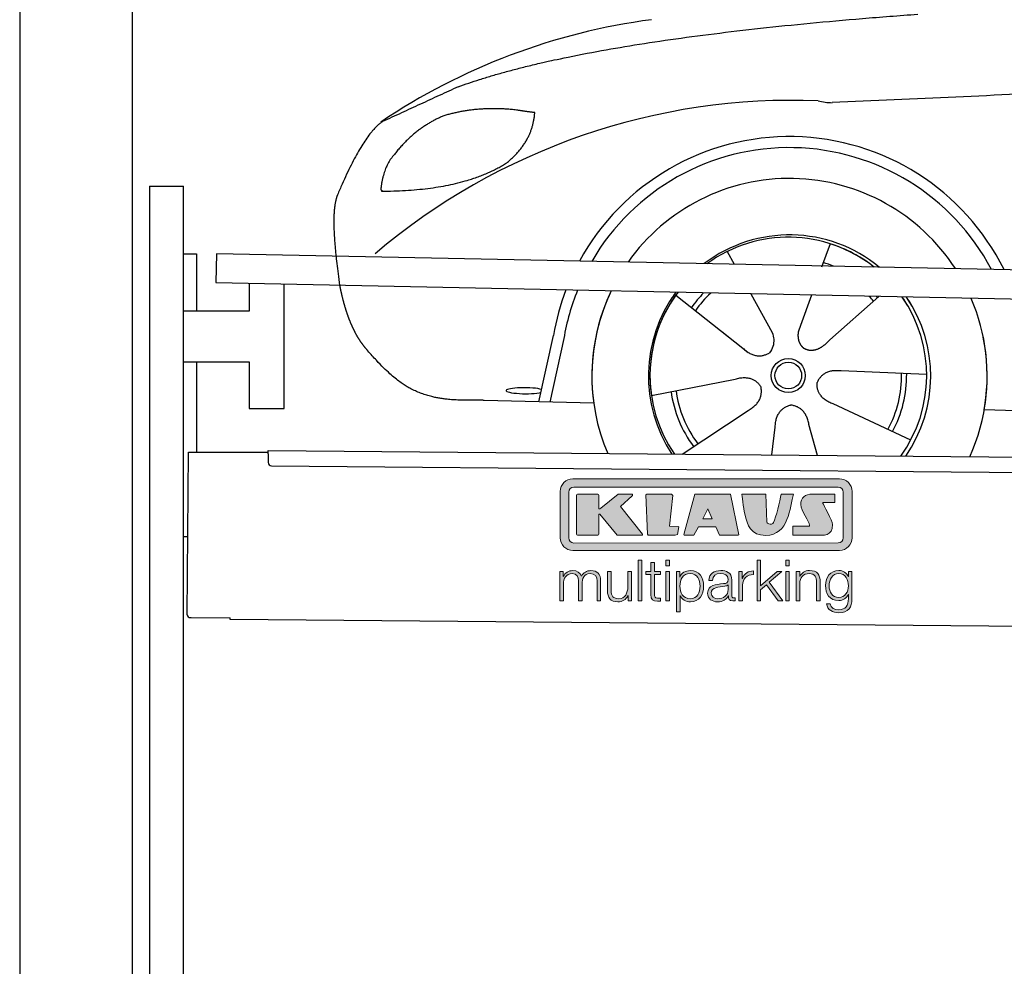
# Model space of a CAD drawing. Header units: millimetres. Extents: x -411 to 6777, y 0 to 6877.
# Tile 2 of 6: x 0 to 1744, y 3780 to 5457. Entities that reach past the tile are written whole.
import ezdxf

# ---------------------------------------------------------------- set-up
doc = ezdxf.new("R2010")
doc.units = ezdxf.units.MM
for name, color, linetype, lineweight in [('car', 10, 'Continuous', 25), ('Gebäude', 7, 'Continuous', 25), ('Logo', 7, 'Continuous', 25), ('Plattform', 7, 'Continuous', 25), ('Ständer hinten', 7, 'Continuous', 25)]:
    doc.layers.add(name, color=color, linetype=linetype, lineweight=lineweight)

# ---------------------------------------------------------------- blocks, each defined once
blk = doc.blocks.new('Car')
at = {"layer": 'car'}
for p, q in [((1206.5, 5057.6), (1219.3, 5035.1)), ((1206.7, 5057.6), (1219.4, 5035.1)), ((1388.7, 5072.9), (1374, 5031.1)), ((1116.2, 4979.5), (1235.8, 4886.6)), ((1248.9, 4982.9), (1287.4, 4914.6)), ((1356.6, 4981.6), (1337.6, 4927.7)), ((1475.7, 4980.2), (1389.6, 4902.7)), ((1337.6, 4927.7), (1333.9, 4917.3)), ((875.7, 4788.2), (900.2, 4906.1)), ((918.7, 4900.8), (895.2, 4787.9)), ((1198.4, 4915.7), (1244.9, 4879.5)), ((1561.7, 4842.7), (1410.4, 4847.7)), ((1074.6, 4801.5), (1223, 4831.8)), ((972.7, 4786.5), (778.4, 4789.9)), ((1534.5, 4726.5), (1396.7, 4789.2)), ((1664.3, 4781.7), (3713.3, 4747)), ((1130, 4697.7), (1246.2, 4776.5)), ((1288.7, 4697.8), (1294.4, 4747.4)), ((1370, 4697.8), (1354.2, 4752.5))]:
    blk.add_line(p, q, dxfattribs=at)
for radius in [30.1, 23.6]:
    blk.add_circle((1316.8, 4838.7), radius, dxfattribs=at)
for centre, radius, start, end in [((1225.8, 4355.6), 1122.3, 98.0395, 124.4377), ((1330.4, 4185.2), 1141.2, 88.2487, 130.916), ((1391.7, 5440.2), 117.4, 256.9855, 269.1884), ((1318.9, 4837.9), 424.2, 26.9197, 151.8432), ((1318.6, 4837.7), 404.8, 28.396, 150.3669), ((1318.9, 4837.9), 350, 33.4585, 145.3045), ((1318.9, 4837.9), 250, 51.0494, 127.7135), ((1316.8, 4838.7), 245, 52.2371, 126.5259), ((1316.8, 4838.7), 245, 52.2371, 72.9266), ((1316.8, 4838.7), 209.6, 68.0621, 73.3995), ((1318.9, 4837.9), 424.2, 159.4632, 170.7471), ((1318.9, 4837.9), 424.2, 159.4632, 170.7471), ((1318.6, 4837.7), 404.8, 158.434, 171.0238), ((1318.9, 4837.9), 350, 155.0104, 203.6179), ((1318.9, 4837.9), 350, 155.0104, 188.4487), ((1318.9, 4837.9), 350, 155.0104, 157.8717), ((1318.9, 4837.9), 250, 144.1237, 214.1037), ((1316.8, 4838.7), 245, 143.5289, 188.7348), ((1316.8, 4838.7), 245, 144.9266, 215.1376), ((1318.9, 4837.9), 250, 144.1237, 148.496), ((1316.8, 4838.7), 245, 143.5289, 148.0172), ((1316.8, 4838.7), 209.6, 136.2024, 145.3995), ((1316.8, 4838.7), 200.6, 133.7482, 145.5463), ((1316.8, 4838.7), 200.6, 41.6402, 44.9032), ((1316.8, 4838.7), 200.6, 41.6402, 44.9032), ((1316.8, 4838.7), 209.6, 41.655, 42.449), ((1316.8, 4838.7), 245, 30.7457, 35.1225), ((1316.8, 4838.7), 245, 324.9119, 35.1225), ((1318.9, 4837.9), 250, 30.267, 34.5277), ((1318.9, 4837.9), 250, 325.9458, 34.5277), ((1318.9, 4837.9), 350, 350.7505, 23.641), ((1318.9, 4837.9), 350, 350.7505, 23.641), ((1318.9, 4837.9), 350, 336.4317, 11.924), ((1316.8, 4838.7), 200.6, 332.1152, 1.5463), ((1316.8, 4838.7), 209.6, 332.262, 1.3995), ((1316.8, 4838.7), 209.6, 188.262, 217.3995), ((1316.8, 4838.7), 200.6, 188.1152, 217.5463)]:
    blk.add_arc(centre, radius, start, end, dxfattribs=at)
blk.add_ellipse((851, 4807.6), major_axis=(33.6, 0), ratio=0.157274, start_param=0.513473, end_param=5.704241, dxfattribs=at)
for points, degree in [([(727.7, 5345), (963.5, 5433.8), (1540.1, 5481)], 2), ([(4698.7, 5437), (3822.1, 5457.3), (1390, 5322.9)], 2), ([(727.7, 5345), (594, 5281.9)], 1), ([(831, 5304.7), (763.3, 5311.8), (704.1, 5293.8)], 2), ([(814.7, 5211.1), (860.4, 5248.5), (863.6, 5300.4)], 2), ([(863.6, 5300.4), (845.9, 5302.3), (831, 5304.7)], 2), ([(704.1, 5293.8), (652, 5272.6), (614.4, 5222.3)], 2), ([(594, 5281.9), (559.6, 5258.8), (515.5, 5151.3)], 2), ([(614.4, 5222.3), (596.3, 5202.3), (592, 5161)], 2), ([(593.3, 5158.7), (738, 5160.6), (814.7, 5211.1)], 2), ([(592, 5161), (595.3, 5160.8), (593.3, 5158.7)], 2), ([(515.5, 5151.3), (509.2, 5135.4), (507.4, 5106.9), (508.7, 5074.5), (520.7, 4991.4)], 4), ([(1235.8, 4886.6), (1259.3, 4864.9), (1282.5, 4878.4)], 2), ([(1410.4, 4847.7), (1378.6, 4851.4), (1367.8, 4826.8)], 2), ([(1223, 4831.8), (1253.6, 4840.8), (1268.4, 4818.4)], 2), ([(1246.2, 4776.5), (1274.1, 4792.1), (1268.4, 4818.4)], 2), ([(1396.7, 4789.2), (1366.6, 4800), (1367.8, 4826.8)], 2), ([(1294.4, 4747.4), (1295.3, 4779.4), (1321.2, 4786.5)], 2), ([(1354.2, 4752.5), (1347.9, 4783.8), (1321.2, 4786.5)], 2)]:
    blk.add_open_spline(points, degree=degree, dxfattribs=at)
for points, degree, knots in [([(520.7, 4991.4), (521.6, 4987.2), (522.5, 4983), (523.5, 4978.9), (524.5, 4974.8), (528.1, 4960), (532.2, 4946.4), (536.7, 4934), (541.7, 4922.7)], 4, [0.4914944, 0.4914944, 0.4914944, 0.4914944, 0.4914944, 0.5422469, 0.5422469, 0.5422469, 0.5422469, 0.728655, 0.728655, 0.728655, 0.728655, 0.728655]), ([(541.4, 4923.4), (542.8, 4920.2), (544.2, 4917.1), (545.6, 4914.1), (547.1, 4911.3), (552.8, 4900.2), (558.9, 4890.9), (565.2, 4883), (571.8, 4875.6)], 4, [0.7288005, 0.7288005, 0.7288005, 0.7288005, 0.7288005, 0.7843928, 0.7843928, 0.7843928, 0.7843928, 1, 1, 1, 1, 1]), ([(1333.9, 4917.3), (1333.3, 4914.2), (1333.1, 4911.1), (1333.2, 4908.2), (1333.6, 4905.4), (1334.4, 4899.7), (1336.4, 4894.3), (1340, 4889.8), (1345, 4886.8)], 4, [0.3191838, 0.3191838, 0.3191838, 0.3191838, 0.3191838, 0.5438253, 0.5438253, 0.5438253, 0.5438253, 1, 1, 1, 1, 1]), ([(1287.4, 4914.6), (1289.1, 4910.5), (1290.1, 4906.6), (1290.4, 4902.7), (1291.1, 4894.1), (1288.5, 4886), (1282.5, 4878.4)], 3, [0.2167758, 0.2167758, 0.2167758, 0.2167758, 0.4600873, 0.4600873, 0.4600873, 1, 1, 1, 1]), ([(1389.6, 4902.7), (1389.6, 4902.7), (1389.6, 4902.7), (1389.6, 4902.7), (1389.6, 4902.7), (1380.6, 4892.8), (1370, 4882.8), (1355.8, 4880.3), (1345, 4886.8)], 4, [-0.000003, -0.000003, -0.000003, -0.000003, -0.000003, 0, 0, 0, 0, 1, 1, 1, 1, 1]), ([(778.4, 4789.9), (753.8, 4790.4), (698.1, 4786.3), (662, 4799.9), (618.1, 4824.6), (571.8, 4875.6)], 4, [0, 0, 0, 0, 0, 0.597866, 1, 1, 1, 1, 1])]:
    blk.add_open_spline(points, degree=degree, knots=knots, dxfattribs=at)
blk = doc.blocks.new('KLAUS')
at = {"layer": 'Logo'}
h = blk.add_hatch(color=8, dxfattribs=at)
h.dxf.hatch_style = 2
edge = h.paths.add_edge_path()
edge.add_spline(control_points=[(3.6, 29.09), (2.88, 29.09), (2.3, 28.51), (2.3, 27.8), (2.3, 27.8), (2.3, 16.11), (2.3, 16.11), (2.3, 15.39), (2.88, 14.81), (3.6, 14.81), (3.6, 14.81), (71.16, 14.81), (71.16, 14.81), (71.88, 14.81), (72.46, 15.39), (72.46, 16.11), (72.46, 16.11), (72.46, 27.8), (72.46, 27.8), (72.46, 28.51), (71.88, 29.09), (71.16, 29.09), (71.16, 29.09), (3.6, 29.09), (3.6, 29.09), (3.6, 29.09), (3.6, 29.09), (3.6, 29.09)], knot_values=[0, 0, 0, 0, 1, 1, 1, 2, 2, 2, 3, 3, 3, 4, 4, 4, 5, 5, 5, 6, 6, 6, 7, 7, 7, 8, 8, 8, 9, 9, 9, 9], degree=3, periodic=0)
edge = h.paths.add_edge_path()
edge.add_spline(control_points=[(3.35, 31.23), (3.35, 31.23), (71.47, 31.23), (71.47, 31.23), (73.26, 31.23), (74.71, 29.77), (74.71, 27.99), (74.71, 27.99), (74.71, 16.17), (74.71, 16.17), (74.71, 14.38), (73.26, 12.93), (71.47, 12.93), (71.47, 12.93), (3.35, 12.93), (3.35, 12.93), (1.56, 12.93), (0.11, 14.38), (0.11, 16.17), (0.11, 16.17), (0.11, 27.99), (0.11, 27.99), (0.11, 29.77), (1.56, 31.23), (3.35, 31.23), (3.35, 31.23), (3.35, 31.23), (3.35, 31.23)], knot_values=[0, 0, 0, 0, 1, 1, 1, 2, 2, 2, 3, 3, 3, 4, 4, 4, 5, 5, 5, 6, 6, 6, 7, 7, 7, 8, 8, 8, 9, 9, 9, 9], degree=3, periodic=0)
h = blk.add_hatch(color=8, dxfattribs=at)
h.dxf.hatch_style = 2
edge = h.paths.add_edge_path()
edge.add_spline(control_points=[(4.5, 27.33), (4.5, 27.33), (9.7, 27.33), (9.7, 27.33), (9.84, 27.33), (9.96, 27.22), (9.96, 27.08), (9.96, 27.08), (9.96, 23.69), (9.96, 23.69), (9.96, 23.69), (9.94, 23.64), (10.04, 23.59), (10.14, 23.53), (10.2, 23.57), (10.2, 23.57), (10.2, 23.57), (10.51, 23.75), (10.51, 23.75), (10.51, 23.75), (14.94, 27.33), (14.94, 27.33), (14.94, 27.33), (18.41, 27.33), (18.41, 27.33), (18.41, 27.33), (18.49, 27.33), (18.56, 27.2), (18.65, 27.04), (18.53, 26.91), (18.53, 26.91), (18.53, 26.91), (15.49, 24.11), (15.49, 24.11), (15.49, 24.11), (21.14, 17.06), (21.14, 17.06), (21.14, 17.06), (21.13, 16.91), (21.13, 16.91), (21.08, 16.84), (20.99, 16.82), (20.99, 16.82), (20.99, 16.82), (14.7, 16.82), (14.7, 16.82), (14.7, 16.82), (10.26, 22.17), (10.26, 22.17), (10.26, 22.17), (10.19, 22.24), (10.08, 22.21), (9.97, 22.18), (9.96, 22.11), (9.96, 22.11), (9.96, 22.11), (9.96, 17.08), (9.96, 17.08), (9.96, 16.94), (9.84, 16.82), (9.7, 16.82), (9.7, 16.82), (4.5, 16.82), (4.5, 16.82), (4.36, 16.82), (4.25, 16.94), (4.25, 17.08), (4.25, 17.08), (4.25, 27.08), (4.25, 27.08), (4.25, 27.22), (4.36, 27.33), (4.5, 27.33), (4.5, 27.33), (4.5, 27.33), (4.5, 27.33)], knot_values=[0, 0, 0, 0, 1, 1, 1, 2, 2, 2, 3, 3, 3, 4, 4, 4, 5, 5, 5, 6, 6, 6, 7, 7, 7, 8, 8, 8, 9, 9, 9, 10, 10, 10, 11, 11, 11, 12, 12, 12, 13, 13, 13, 14, 14, 14, 15, 15, 15, 16, 16, 16, 17, 17, 17, 18, 18, 18, 19, 19, 19, 20, 20, 20, 21, 21, 21, 22, 22, 22, 23, 23, 23, 24, 24, 24, 25, 25, 25, 25], degree=3, periodic=0)
h = blk.add_hatch(color=8, dxfattribs=at)
h.dxf.hatch_style = 2
h.paths.add_polyline_path([(22.42, 17.06), (21.97, 27.15), (22.24, 27.33), (28.55, 27.33), (28.86, 26.97), (28.01, 19.08), (30.26, 19.07), (30.44, 18.95), (30.08, 16.95), (29.49, 16.82), (22.6, 16.82)])
h = blk.add_hatch(color=8, dxfattribs=at)
h.paths.add_polyline_path([(36.52, 21.01), (38.93, 21.01), (37.87, 23.57)])
h.paths.add_polyline_path([(34.52, 27.33), (43.65, 27.33), (45.76, 16.94), (45.57, 16.82), (40.83, 16.82), (39.89, 18.95), (35.42, 18.95), (34.27, 16.82), (31.78, 16.82), (31.66, 17)])
h = blk.add_hatch(color=8, dxfattribs=at)
h.dxf.hatch_style = 2
edge = h.paths.add_edge_path()
edge.add_spline(control_points=[(52.69, 27.32), (52.69, 27.32), (52.88, 20.14), (52.88, 20.14), (53.01, 19.89), (53.2, 19.77), (53.43, 19.71), (53.91, 19.59), (54.43, 19.57), (54.64, 20.03), (55.23, 21.34), (56.27, 25.45), (56.6, 27.33), (56.6, 27.33), (59.77, 27.33), (59.77, 27.33), (58.77, 23.9), (58.56, 16.82), (52.63, 16.76), (48.72, 16.72), (48.01, 19.35), (47.27, 22.24), (46.89, 23.68), (46.54, 27.33), (46.54, 27.33), (46.54, 27.33), (52.69, 27.32), (52.69, 27.32), (52.69, 27.32), (52.69, 27.32), (52.69, 27.32)], knot_values=[0, 0, 0, 0, 1, 1, 1, 2, 2, 2, 3, 3, 3, 4, 4, 4, 5, 5, 5, 6, 6, 6, 7, 7, 7, 8, 8, 8, 9, 9, 9, 10, 10, 10, 10], degree=3, periodic=0)
h = blk.add_hatch(color=8, dxfattribs=at)
h.dxf.hatch_style = 2
edge = h.paths.add_edge_path()
edge.add_spline(control_points=[(64.46, 27.33), (64.46, 27.33), (70.31, 27.33), (70.31, 27.33), (70.31, 26.52), (70.31, 26.02), (70.31, 25.12), (70.31, 25.12), (67.3, 25.12), (67.3, 25.12), (67.24, 25.04), (67.25, 25.11), (67.25, 24.91), (67.25, 24.88), (69.73, 20.38), (69.73, 19.57), (69.73, 16.4), (67.22, 16.81), (65.9, 16.82), (65.9, 16.82), (59.59, 16.82), (59.59, 16.82), (59.59, 17.76), (59.59, 18.23), (59.59, 19.14), (59.59, 19.14), (63.75, 19.14), (63.75, 19.14), (63.82, 19.22), (63.81, 19.11), (63.81, 19.31), (63.81, 20.32), (61.58, 23.06), (61.58, 24.63), (61.58, 26.33), (62.83, 27.34), (64.46, 27.33), (64.46, 27.33), (64.46, 27.33), (64.46, 27.33)], knot_values=[0, 0, 0, 0, 1, 1, 1, 2, 2, 2, 3, 3, 3, 4, 4, 4, 5, 5, 5, 6, 6, 6, 7, 7, 7, 8, 8, 8, 9, 9, 9, 10, 10, 10, 11, 11, 11, 12, 12, 12, 13, 13, 13, 13], degree=3, periodic=0)
h = blk.add_hatch(color=30, dxfattribs=at)
h.dxf.hatch_style = 2
h.paths.add_polyline_path([(20.07, 0), (20.99, 0), (20.99, 10.45), (20.07, 10.45)])
h = blk.add_hatch(color=30, dxfattribs=at)
h.paths.add_polyline_path([(27.1, 0), (28.03, 0), (28.03, 7.55), (27.1, 7.55)])
h.paths.add_polyline_path([(27.1, 8.98), (28.03, 8.98), (28.03, 10.45), (27.1, 10.45)])
h = blk.add_hatch(color=30, dxfattribs=at)
h.dxf.hatch_style = 2
h.paths.add_polyline_path([(50.4, 0), (51.32, 0), (51.32, 2.87), (52.82, 4.11), (55.8, 0), (56.96, 0), (53.52, 4.76), (56.74, 7.55), (55.51, 7.55), (51.32, 3.89), (51.32, 10.45), (50.4, 10.45)])
h = blk.add_hatch(color=30, dxfattribs=at)
h.paths.add_polyline_path([(57.74, 0), (58.66, 0), (58.66, 7.55), (57.74, 7.55)])
h.paths.add_polyline_path([(57.74, 8.98), (58.66, 8.98), (58.66, 10.45), (57.74, 10.45)])
h = blk.add_hatch(color=30, dxfattribs=at)
h.dxf.hatch_style = 2
edge = h.paths.add_edge_path()
edge.add_spline(control_points=[(0, 0), (0, 0), (0.92, 0), (0.92, 0), (0.92, 0), (0.92, 4.22), (0.92, 4.22), (0.94, 5.8), (1.58, 7), (3.18, 7), (4.35, 7), (4.77, 6.15), (4.76, 5.12), (4.76, 5.12), (4.76, 0), (4.76, 0), (4.76, 0), (5.68, 0), (5.68, 0), (5.68, 0), (5.68, 4.27), (5.68, 4.27), (5.68, 5.68), (6.14, 7), (7.73, 7), (9.05, 7), (9.52, 6.32), (9.52, 5.08), (9.52, 5.08), (9.52, 0), (9.52, 0), (9.52, 0), (10.44, 0), (10.44, 0), (10.44, 0), (10.44, 5.12), (10.44, 5.12), (10.44, 6.91), (9.59, 7.77), (7.94, 7.77), (6.94, 7.77), (5.99, 7.29), (5.54, 6.3), (5.26, 7.29), (4.36, 7.77), (3.37, 7.77), (2.17, 7.77), (1.38, 7.19), (0.89, 6.28), (0.89, 6.28), (0.85, 6.28), (0.85, 6.28), (0.85, 6.28), (0.85, 7.55), (0.85, 7.55), (0.85, 7.55), (0, 7.55), (0, 7.55), (0, 7.55), (0, 0), (0, 0), (0, 0), (0, 0), (0, 0)], knot_values=[0, 0, 0, 0, 1, 1, 1, 2, 2, 2, 3, 3, 3, 4, 4, 4, 5, 5, 5, 6, 6, 6, 7, 7, 7, 8, 8, 8, 9, 9, 9, 10, 10, 10, 11, 11, 11, 12, 12, 12, 13, 13, 13, 14, 14, 14, 15, 15, 15, 16, 16, 16, 17, 17, 17, 18, 18, 18, 19, 19, 19, 20, 20, 20, 21, 21, 21, 21], degree=3, periodic=0)
h = blk.add_hatch(color=30, dxfattribs=at)
h.dxf.hatch_style = 2
edge = h.paths.add_edge_path()
edge.add_spline(control_points=[(18.31, 7.55), (18.31, 7.55), (17.39, 7.55), (17.39, 7.55), (17.39, 7.55), (17.39, 3.59), (17.39, 3.59), (17.39, 2.05), (16.7, 0.56), (15.12, 0.56), (13.66, 0.56), (13.15, 1.27), (13.1, 2.64), (13.1, 2.64), (13.1, 7.55), (13.1, 7.55), (13.1, 7.55), (12.18, 7.55), (12.18, 7.55), (12.18, 7.55), (12.18, 2.65), (12.18, 2.65), (12.18, 0.89), (12.93, -0.22), (14.83, -0.22), (15.96, -0.22), (16.95, 0.35), (17.44, 1.36), (17.44, 1.36), (17.47, 1.36), (17.47, 1.36), (17.47, 1.36), (17.47, 0), (17.47, 0), (17.47, 0), (18.31, 0), (18.31, 0), (18.31, 0), (18.31, 7.55), (18.31, 7.55), (18.31, 7.55), (18.31, 7.55), (18.31, 7.55)], knot_values=[0, 0, 0, 0, 1, 1, 1, 2, 2, 2, 3, 3, 3, 4, 4, 4, 5, 5, 5, 6, 6, 6, 7, 7, 7, 8, 8, 8, 9, 9, 9, 10, 10, 10, 11, 11, 11, 12, 12, 12, 13, 13, 13, 14, 14, 14, 14], degree=3, periodic=0)
h = blk.add_hatch(color=30, dxfattribs=at)
h.dxf.hatch_style = 2
edge = h.paths.add_edge_path()
edge.add_spline(control_points=[(24.22, 9.82), (24.22, 9.82), (23.3, 9.82), (23.3, 9.82), (23.3, 9.82), (23.3, 7.55), (23.3, 7.55), (23.3, 7.55), (21.98, 7.55), (21.98, 7.55), (21.98, 7.55), (21.98, 6.78), (21.98, 6.78), (21.98, 6.78), (23.3, 6.78), (23.3, 6.78), (23.3, 6.78), (23.3, 1.61), (23.3, 1.61), (23.28, 0.32), (23.71, -0.09), (24.94, -0.09), (25.22, -0.09), (25.48, -0.06), (25.76, -0.06), (25.76, -0.06), (25.76, 0.73), (25.76, 0.73), (25.5, 0.7), (25.23, 0.69), (24.97, 0.69), (24.31, 0.73), (24.22, 1.08), (24.22, 1.68), (24.22, 1.68), (24.22, 6.78), (24.22, 6.78), (24.22, 6.78), (25.76, 6.78), (25.76, 6.78), (25.76, 6.78), (25.76, 7.55), (25.76, 7.55), (25.76, 7.55), (24.22, 7.55), (24.22, 7.55), (24.22, 7.55), (24.22, 9.82), (24.22, 9.82), (24.22, 9.82), (24.22, 9.82), (24.22, 9.82)], knot_values=[0, 0, 0, 0, 1, 1, 1, 2, 2, 2, 3, 3, 3, 4, 4, 4, 5, 5, 5, 6, 6, 6, 7, 7, 7, 8, 8, 8, 9, 9, 9, 10, 10, 10, 11, 11, 11, 12, 12, 12, 13, 13, 13, 14, 14, 14, 15, 15, 15, 16, 16, 16, 17, 17, 17, 17], degree=3, periodic=0)
h = blk.add_hatch(color=30, dxfattribs=at)
edge = h.paths.add_edge_path()
edge.add_spline(control_points=[(35.84, 3.78), (35.84, 2.21), (35.12, 0.56), (33.37, 0.56), (31.4, 0.56), (30.72, 2.21), (30.72, 3.78), (30.72, 5.49), (31.33, 7), (33.37, 7), (35.12, 7), (35.84, 5.34), (35.84, 3.78), (35.84, 3.78), (35.84, 3.78), (35.84, 3.78)], knot_values=[0, 0, 0, 0, 1, 1, 1, 2, 2, 2, 3, 3, 3, 4, 4, 4, 5, 5, 5, 5], degree=3, periodic=0)
edge = h.paths.add_edge_path()
edge.add_spline(control_points=[(29.79, -2.8), (29.79, -2.8), (30.72, -2.8), (30.72, -2.8), (30.72, -2.8), (30.72, 1.43), (30.72, 1.43), (30.72, 1.43), (30.74, 1.43), (30.74, 1.43), (31.14, 0.35), (32.24, -0.22), (33.37, -0.22), (35.66, -0.22), (36.76, 1.64), (36.76, 3.78), (36.76, 5.91), (35.66, 7.77), (33.37, 7.77), (32.15, 7.77), (31.1, 7.14), (30.67, 6.12), (30.67, 6.12), (30.64, 6.12), (30.64, 6.12), (30.64, 6.12), (30.64, 7.55), (30.64, 7.55), (30.64, 7.55), (29.79, 7.55), (29.79, 7.55), (29.79, 7.55), (29.79, -2.8), (29.79, -2.8), (29.79, -2.8), (29.79, -2.8), (29.79, -2.8)], knot_values=[0, 0, 0, 0, 1, 1, 1, 2, 2, 2, 3, 3, 3, 4, 4, 4, 5, 5, 5, 6, 6, 6, 7, 7, 7, 8, 8, 8, 9, 9, 9, 10, 10, 10, 11, 11, 11, 12, 12, 12, 12], degree=3, periodic=0)
h = blk.add_hatch(color=30, dxfattribs=at)
edge = h.paths.add_edge_path()
edge.add_spline(control_points=[(43.03, 2.93), (43.04, 1.45), (41.8, 0.56), (40.39, 0.56), (39.53, 0.56), (38.71, 1.13), (38.71, 2.05), (38.71, 3.53), (40.66, 3.51), (42.22, 3.79), (42.47, 3.84), (42.88, 3.91), (43, 4.13), (43, 4.13), (43.03, 4.13), (43.03, 4.13), (43.03, 4.13), (43.03, 2.93), (43.03, 2.93), (43.03, 2.93), (43.03, 2.93), (43.03, 2.93)], knot_values=[0, 0, 0, 0, 1, 1, 1, 2, 2, 2, 3, 3, 3, 4, 4, 4, 5, 5, 5, 6, 6, 6, 7, 7, 7, 7], degree=3, periodic=0)
edge = h.paths.add_edge_path()
edge.add_spline(control_points=[(39.03, 5.24), (39.06, 6.47), (39.91, 7), (41.05, 7), (42.14, 7), (43.03, 6.69), (43.03, 5.45), (43.03, 4.61), (42.6, 4.51), (41.84, 4.42), (39.85, 4.19), (37.79, 4.11), (37.79, 1.99), (37.79, 0.47), (38.93, -0.22), (40.32, -0.22), (41.77, -0.22), (42.43, 0.34), (43.07, 1.32), (43.07, 1.32), (43.1, 1.32), (43.1, 1.32), (43.1, 0.53), (43.25, 0), (44.19, 0), (44.43, 0), (44.58, 0.01), (44.79, 0.06), (44.79, 0.06), (44.79, 0.83), (44.79, 0.83), (44.71, 0.81), (44.6, 0.78), (44.49, 0.78), (44.13, 0.78), (43.95, 0.98), (43.95, 1.33), (43.95, 1.33), (43.95, 5.34), (43.95, 5.34), (43.95, 7.36), (42.5, 7.77), (41.17, 7.77), (39.44, 7.77), (38.2, 7.01), (38.11, 5.24), (38.11, 5.24), (39.03, 5.24), (39.03, 5.24), (39.03, 5.24), (39.03, 5.24), (39.03, 5.24)], knot_values=[0, 0, 0, 0, 1, 1, 1, 2, 2, 2, 3, 3, 3, 4, 4, 4, 5, 5, 5, 6, 6, 6, 7, 7, 7, 8, 8, 8, 9, 9, 9, 10, 10, 10, 11, 11, 11, 12, 12, 12, 13, 13, 13, 14, 14, 14, 15, 15, 15, 16, 16, 16, 17, 17, 17, 17], degree=3, periodic=0)
h = blk.add_hatch(color=30, dxfattribs=at)
h.dxf.hatch_style = 2
edge = h.paths.add_edge_path()
edge.add_spline(control_points=[(45.79, 0), (45.79, 0), (46.71, 0), (46.71, 0), (46.71, 0), (46.71, 4.03), (46.71, 4.03), (46.71, 5.59), (47.85, 6.82), (49.52, 6.73), (49.52, 6.73), (49.52, 7.66), (49.52, 7.66), (48.16, 7.72), (47.14, 7), (46.67, 5.78), (46.67, 5.78), (46.64, 5.78), (46.64, 5.78), (46.64, 5.78), (46.64, 7.55), (46.64, 7.55), (46.64, 7.55), (45.79, 7.55), (45.79, 7.55), (45.79, 7.55), (45.79, 0), (45.79, 0), (45.79, 0), (45.79, 0), (45.79, 0)], knot_values=[0, 0, 0, 0, 1, 1, 1, 2, 2, 2, 3, 3, 3, 4, 4, 4, 5, 5, 5, 6, 6, 6, 7, 7, 7, 8, 8, 8, 9, 9, 9, 10, 10, 10, 10], degree=3, periodic=0)
h = blk.add_hatch(color=30, dxfattribs=at)
h.dxf.hatch_style = 2
edge = h.paths.add_edge_path()
edge.add_spline(control_points=[(60.41, 0), (60.41, 0), (61.33, 0), (61.33, 0), (61.33, 0), (61.33, 4.41), (61.33, 4.41), (61.36, 5.89), (62.24, 7), (63.7, 7), (65.2, 7), (65.62, 6.02), (65.62, 4.71), (65.62, 4.71), (65.62, 0), (65.62, 0), (65.62, 0), (66.54, 0), (66.54, 0), (66.54, 0), (66.54, 4.86), (66.54, 4.86), (66.54, 6.66), (65.9, 7.77), (63.78, 7.77), (62.71, 7.77), (61.7, 7.16), (61.36, 6.25), (61.36, 6.25), (61.33, 6.25), (61.33, 6.25), (61.33, 6.25), (61.33, 7.55), (61.33, 7.55), (61.33, 7.55), (60.41, 7.55), (60.41, 7.55), (60.41, 7.55), (60.41, 0), (60.41, 0), (60.41, 0), (60.41, 0), (60.41, 0)], knot_values=[0, 0, 0, 0, 1, 1, 1, 2, 2, 2, 3, 3, 3, 4, 4, 4, 5, 5, 5, 6, 6, 6, 7, 7, 7, 8, 8, 8, 9, 9, 9, 10, 10, 10, 11, 11, 11, 12, 12, 12, 13, 13, 13, 14, 14, 14, 14], degree=3, periodic=0)
h = blk.add_hatch(color=30, dxfattribs=at)
edge = h.paths.add_edge_path()
edge.add_spline(control_points=[(71.32, 0.86), (69.62, 0.86), (68.83, 2.34), (68.83, 3.86), (68.83, 5.43), (69.56, 7), (71.32, 7), (73.06, 7), (73.75, 5.34), (73.75, 3.86), (73.75, 2.33), (72.91, 0.86), (71.32, 0.86), (71.32, 0.86), (71.32, 0.86), (71.32, 0.86)], knot_values=[0, 0, 0, 0, 1, 1, 1, 2, 2, 2, 3, 3, 3, 4, 4, 4, 5, 5, 5, 5], degree=3, periodic=0)
edge = h.paths.add_edge_path()
edge.add_spline(control_points=[(74.67, 7.55), (74.67, 7.55), (73.75, 7.55), (73.75, 7.55), (73.75, 7.55), (73.75, 6.25), (73.75, 6.25), (73.75, 6.25), (73.72, 6.25), (73.72, 6.25), (73.35, 7.09), (72.41, 7.77), (71.32, 7.77), (69.13, 7.77), (67.9, 6.05), (67.9, 3.97), (67.9, 1.82), (68.9, 0.09), (71.32, 0.09), (72.4, 0.09), (73.29, 0.72), (73.72, 1.64), (73.72, 1.64), (73.75, 1.64), (73.75, 1.64), (73.75, 1.64), (73.75, 0.61), (73.75, 0.61), (73.75, -1.23), (73.01, -2.24), (71.32, -2.24), (70.29, -2.24), (69.31, -1.85), (69.1, -0.73), (69.1, -0.73), (68.18, -0.73), (68.18, -0.73), (68.31, -2.34), (69.81, -3.02), (71.32, -3.02), (73.79, -3.02), (74.65, -1.64), (74.67, 0.61), (74.67, 0.61), (74.67, 7.55), (74.67, 7.55), (74.67, 7.55), (74.67, 7.55), (74.67, 7.55)], knot_values=[0, 0, 0, 0, 1, 1, 1, 2, 2, 2, 3, 3, 3, 4, 4, 4, 5, 5, 5, 6, 6, 6, 7, 7, 7, 8, 8, 8, 9, 9, 9, 10, 10, 10, 11, 11, 11, 12, 12, 12, 13, 13, 13, 14, 14, 14, 15, 15, 15, 16, 16, 16, 16], degree=3, periodic=0)
at = {"layer": 'Logo', "lineweight": 0}
for points in [[(22.42, 17.06), (21.97, 27.15), (22.24, 27.33), (28.55, 27.33), (28.86, 26.97), (28.01, 19.08), (30.26, 19.07), (30.44, 18.95), (30.08, 16.95), (29.49, 16.82), (22.6, 16.82), (22.42, 17.06), (22.42, 17.06)], [(34.52, 27.33), (43.65, 27.33), (45.76, 16.94), (45.57, 16.82), (40.83, 16.82), (39.89, 18.95), (35.42, 18.95), (34.27, 16.82), (31.78, 16.82), (31.66, 17), (34.52, 27.33), (34.52, 27.33)], [(36.52, 21.01), (38.93, 21.01), (37.87, 23.57), (36.52, 21.01), (36.52, 21.01)], [(20.07, 0), (20.99, 0), (20.99, 10.45), (20.07, 10.45), (20.07, 0), (20.07, 0)], [(27.1, 8.98), (28.03, 8.98), (28.03, 10.45), (27.1, 10.45), (27.1, 8.98), (27.1, 8.98)], [(50.4, 0), (51.32, 0), (51.32, 2.87), (52.82, 4.11), (55.8, 0), (56.96, 0), (53.52, 4.76), (56.74, 7.55), (55.51, 7.55), (51.32, 3.89), (51.32, 10.45), (50.4, 10.45), (50.4, 0), (50.4, 0)], [(57.74, 8.98), (58.66, 8.98), (58.66, 10.45), (57.74, 10.45), (57.74, 8.98), (57.74, 8.98)], [(27.1, 0), (28.03, 0), (28.03, 7.55), (27.1, 7.55), (27.1, 0), (27.1, 0)], [(57.74, 0), (58.66, 0), (58.66, 7.55), (57.74, 7.55), (57.74, 0), (57.74, 0)]]:
    blk.add_lwpolyline(points, dxfattribs=at)
for points, knots in [([(3.35, 31.23), (3.35, 31.23), (71.47, 31.23), (71.47, 31.23), (73.26, 31.23), (74.71, 29.77), (74.71, 27.99), (74.71, 27.99), (74.71, 16.17), (74.71, 16.17), (74.71, 14.38), (73.26, 12.93), (71.47, 12.93), (71.47, 12.93), (3.35, 12.93), (3.35, 12.93), (1.56, 12.93), (0.11, 14.38), (0.11, 16.17), (0.11, 16.17), (0.11, 27.99), (0.11, 27.99), (0.11, 29.77), (1.56, 31.23), (3.35, 31.23), (3.35, 31.23), (3.35, 31.23), (3.35, 31.23)], [0, 0, 0, 0, 1, 1, 1, 2, 2, 2, 3, 3, 3, 4, 4, 4, 5, 5, 5, 6, 6, 6, 7, 7, 7, 8, 8, 8, 9, 9, 9, 9]), ([(3.6, 29.09), (2.88, 29.09), (2.3, 28.51), (2.3, 27.8), (2.3, 27.8), (2.3, 16.11), (2.3, 16.11), (2.3, 15.39), (2.88, 14.81), (3.6, 14.81), (3.6, 14.81), (71.16, 14.81), (71.16, 14.81), (71.88, 14.81), (72.46, 15.39), (72.46, 16.11), (72.46, 16.11), (72.46, 27.8), (72.46, 27.8), (72.46, 28.51), (71.88, 29.09), (71.16, 29.09), (71.16, 29.09), (3.6, 29.09), (3.6, 29.09), (3.6, 29.09), (3.6, 29.09), (3.6, 29.09)], [0, 0, 0, 0, 1, 1, 1, 2, 2, 2, 3, 3, 3, 4, 4, 4, 5, 5, 5, 6, 6, 6, 7, 7, 7, 8, 8, 8, 9, 9, 9, 9]), ([(4.5, 27.33), (4.5, 27.33), (9.7, 27.33), (9.7, 27.33), (9.84, 27.33), (9.96, 27.22), (9.96, 27.08), (9.96, 27.08), (9.96, 23.69), (9.96, 23.69), (9.96, 23.69), (9.94, 23.64), (10.04, 23.59), (10.14, 23.53), (10.2, 23.57), (10.2, 23.57), (10.2, 23.57), (10.51, 23.75), (10.51, 23.75), (10.51, 23.75), (14.94, 27.33), (14.94, 27.33), (14.94, 27.33), (18.41, 27.33), (18.41, 27.33), (18.41, 27.33), (18.49, 27.33), (18.56, 27.2), (18.65, 27.04), (18.53, 26.91), (18.53, 26.91), (18.53, 26.91), (15.49, 24.11), (15.49, 24.11), (15.49, 24.11), (21.14, 17.06), (21.14, 17.06), (21.14, 17.06), (21.13, 16.91), (21.13, 16.91), (21.08, 16.84), (20.99, 16.82), (20.99, 16.82), (20.99, 16.82), (14.7, 16.82), (14.7, 16.82), (14.7, 16.82), (10.26, 22.17), (10.26, 22.17), (10.26, 22.17), (10.19, 22.24), (10.08, 22.21), (9.97, 22.18), (9.96, 22.11), (9.96, 22.11), (9.96, 22.11), (9.96, 17.08), (9.96, 17.08), (9.96, 16.94), (9.84, 16.82), (9.7, 16.82), (9.7, 16.82), (4.5, 16.82), (4.5, 16.82), (4.36, 16.82), (4.25, 16.94), (4.25, 17.08), (4.25, 17.08), (4.25, 27.08), (4.25, 27.08), (4.25, 27.22), (4.36, 27.33), (4.5, 27.33), (4.5, 27.33), (4.5, 27.33), (4.5, 27.33)], [0, 0, 0, 0, 1, 1, 1, 2, 2, 2, 3, 3, 3, 4, 4, 4, 5, 5, 5, 6, 6, 6, 7, 7, 7, 8, 8, 8, 9, 9, 9, 10, 10, 10, 11, 11, 11, 12, 12, 12, 13, 13, 13, 14, 14, 14, 15, 15, 15, 16, 16, 16, 17, 17, 17, 18, 18, 18, 19, 19, 19, 20, 20, 20, 21, 21, 21, 22, 22, 22, 23, 23, 23, 24, 24, 24, 25, 25, 25, 25]), ([(52.69, 27.32), (52.69, 27.32), (52.88, 20.14), (52.88, 20.14), (53.01, 19.89), (53.2, 19.77), (53.43, 19.71), (53.91, 19.59), (54.43, 19.57), (54.64, 20.03), (55.23, 21.34), (56.27, 25.45), (56.6, 27.33), (56.6, 27.33), (59.77, 27.33), (59.77, 27.33), (58.77, 23.9), (58.56, 16.82), (52.63, 16.76), (48.72, 16.72), (48.01, 19.35), (47.27, 22.24), (46.89, 23.68), (46.54, 27.33), (46.54, 27.33), (46.54, 27.33), (52.69, 27.32), (52.69, 27.32), (52.69, 27.32), (52.69, 27.32), (52.69, 27.32)], [0, 0, 0, 0, 1, 1, 1, 2, 2, 2, 3, 3, 3, 4, 4, 4, 5, 5, 5, 6, 6, 6, 7, 7, 7, 8, 8, 8, 9, 9, 9, 10, 10, 10, 10]), ([(64.46, 27.33), (64.46, 27.33), (70.31, 27.33), (70.31, 27.33), (70.31, 26.52), (70.31, 26.02), (70.31, 25.12), (70.31, 25.12), (67.3, 25.12), (67.3, 25.12), (67.24, 25.04), (67.25, 25.11), (67.25, 24.91), (67.25, 24.88), (69.73, 20.38), (69.73, 19.57), (69.73, 16.4), (67.22, 16.81), (65.9, 16.82), (65.9, 16.82), (59.59, 16.82), (59.59, 16.82), (59.59, 17.76), (59.59, 18.23), (59.59, 19.14), (59.59, 19.14), (63.75, 19.14), (63.75, 19.14), (63.82, 19.22), (63.81, 19.11), (63.81, 19.31), (63.81, 20.32), (61.58, 23.06), (61.58, 24.63), (61.58, 26.33), (62.83, 27.34), (64.46, 27.33), (64.46, 27.33), (64.46, 27.33), (64.46, 27.33)], [0, 0, 0, 0, 1, 1, 1, 2, 2, 2, 3, 3, 3, 4, 4, 4, 5, 5, 5, 6, 6, 6, 7, 7, 7, 8, 8, 8, 9, 9, 9, 10, 10, 10, 11, 11, 11, 12, 12, 12, 13, 13, 13, 13]), ([(0, 0), (0, 0), (0.92, 0), (0.92, 0), (0.92, 0), (0.92, 4.22), (0.92, 4.22), (0.94, 5.8), (1.58, 7), (3.18, 7), (4.35, 7), (4.77, 6.15), (4.76, 5.12), (4.76, 5.12), (4.76, 0), (4.76, 0), (4.76, 0), (5.68, 0), (5.68, 0), (5.68, 0), (5.68, 4.27), (5.68, 4.27), (5.68, 5.68), (6.14, 7), (7.73, 7), (9.05, 7), (9.52, 6.32), (9.52, 5.08), (9.52, 5.08), (9.52, 0), (9.52, 0), (9.52, 0), (10.44, 0), (10.44, 0), (10.44, 0), (10.44, 5.12), (10.44, 5.12), (10.44, 6.91), (9.59, 7.77), (7.94, 7.77), (6.94, 7.77), (5.99, 7.29), (5.54, 6.3), (5.26, 7.29), (4.36, 7.77), (3.37, 7.77), (2.17, 7.77), (1.38, 7.19), (0.89, 6.28), (0.89, 6.28), (0.85, 6.28), (0.85, 6.28), (0.85, 6.28), (0.85, 7.55), (0.85, 7.55), (0.85, 7.55), (0, 7.55), (0, 7.55), (0, 7.55), (0, 0), (0, 0), (0, 0), (0, 0), (0, 0)], [0, 0, 0, 0, 1, 1, 1, 2, 2, 2, 3, 3, 3, 4, 4, 4, 5, 5, 5, 6, 6, 6, 7, 7, 7, 8, 8, 8, 9, 9, 9, 10, 10, 10, 11, 11, 11, 12, 12, 12, 13, 13, 13, 14, 14, 14, 15, 15, 15, 16, 16, 16, 17, 17, 17, 18, 18, 18, 19, 19, 19, 20, 20, 20, 21, 21, 21, 21]), ([(18.31, 7.55), (18.31, 7.55), (17.39, 7.55), (17.39, 7.55), (17.39, 7.55), (17.39, 3.59), (17.39, 3.59), (17.39, 2.05), (16.7, 0.56), (15.12, 0.56), (13.66, 0.56), (13.15, 1.27), (13.1, 2.64), (13.1, 2.64), (13.1, 7.55), (13.1, 7.55), (13.1, 7.55), (12.18, 7.55), (12.18, 7.55), (12.18, 7.55), (12.18, 2.65), (12.18, 2.65), (12.18, 0.89), (12.93, -0.22), (14.83, -0.22), (15.96, -0.22), (16.95, 0.35), (17.44, 1.36), (17.44, 1.36), (17.47, 1.36), (17.47, 1.36), (17.47, 1.36), (17.47, 0), (17.47, 0), (17.47, 0), (18.31, 0), (18.31, 0), (18.31, 0), (18.31, 7.55), (18.31, 7.55), (18.31, 7.55), (18.31, 7.55), (18.31, 7.55)], [0, 0, 0, 0, 1, 1, 1, 2, 2, 2, 3, 3, 3, 4, 4, 4, 5, 5, 5, 6, 6, 6, 7, 7, 7, 8, 8, 8, 9, 9, 9, 10, 10, 10, 11, 11, 11, 12, 12, 12, 13, 13, 13, 14, 14, 14, 14]), ([(24.22, 9.82), (24.22, 9.82), (23.3, 9.82), (23.3, 9.82), (23.3, 9.82), (23.3, 7.55), (23.3, 7.55), (23.3, 7.55), (21.98, 7.55), (21.98, 7.55), (21.98, 7.55), (21.98, 6.78), (21.98, 6.78), (21.98, 6.78), (23.3, 6.78), (23.3, 6.78), (23.3, 6.78), (23.3, 1.61), (23.3, 1.61), (23.28, 0.32), (23.71, -0.09), (24.94, -0.09), (25.22, -0.09), (25.48, -0.06), (25.76, -0.06), (25.76, -0.06), (25.76, 0.73), (25.76, 0.73), (25.5, 0.7), (25.23, 0.69), (24.97, 0.69), (24.31, 0.73), (24.22, 1.08), (24.22, 1.68), (24.22, 1.68), (24.22, 6.78), (24.22, 6.78), (24.22, 6.78), (25.76, 6.78), (25.76, 6.78), (25.76, 6.78), (25.76, 7.55), (25.76, 7.55), (25.76, 7.55), (24.22, 7.55), (24.22, 7.55), (24.22, 7.55), (24.22, 9.82), (24.22, 9.82), (24.22, 9.82), (24.22, 9.82), (24.22, 9.82)], [0, 0, 0, 0, 1, 1, 1, 2, 2, 2, 3, 3, 3, 4, 4, 4, 5, 5, 5, 6, 6, 6, 7, 7, 7, 8, 8, 8, 9, 9, 9, 10, 10, 10, 11, 11, 11, 12, 12, 12, 13, 13, 13, 14, 14, 14, 15, 15, 15, 16, 16, 16, 17, 17, 17, 17]), ([(29.79, -2.8), (29.79, -2.8), (30.72, -2.8), (30.72, -2.8), (30.72, -2.8), (30.72, 1.43), (30.72, 1.43), (30.72, 1.43), (30.74, 1.43), (30.74, 1.43), (31.14, 0.35), (32.24, -0.22), (33.37, -0.22), (35.66, -0.22), (36.76, 1.64), (36.76, 3.78), (36.76, 5.91), (35.66, 7.77), (33.37, 7.77), (32.15, 7.77), (31.1, 7.14), (30.67, 6.12), (30.67, 6.12), (30.64, 6.12), (30.64, 6.12), (30.64, 6.12), (30.64, 7.55), (30.64, 7.55), (30.64, 7.55), (29.79, 7.55), (29.79, 7.55), (29.79, 7.55), (29.79, -2.8), (29.79, -2.8), (29.79, -2.8), (29.79, -2.8), (29.79, -2.8)], [0, 0, 0, 0, 1, 1, 1, 2, 2, 2, 3, 3, 3, 4, 4, 4, 5, 5, 5, 6, 6, 6, 7, 7, 7, 8, 8, 8, 9, 9, 9, 10, 10, 10, 11, 11, 11, 12, 12, 12, 12]), ([(39.03, 5.24), (39.06, 6.47), (39.91, 7), (41.05, 7), (42.14, 7), (43.03, 6.69), (43.03, 5.45), (43.03, 4.61), (42.6, 4.51), (41.84, 4.42), (39.85, 4.19), (37.79, 4.11), (37.79, 1.99), (37.79, 0.47), (38.93, -0.22), (40.32, -0.22), (41.77, -0.22), (42.43, 0.34), (43.07, 1.32), (43.07, 1.32), (43.1, 1.32), (43.1, 1.32), (43.1, 0.53), (43.25, 0), (44.19, 0), (44.43, 0), (44.58, 0.01), (44.79, 0.06), (44.79, 0.06), (44.79, 0.83), (44.79, 0.83), (44.71, 0.81), (44.6, 0.78), (44.49, 0.78), (44.13, 0.78), (43.95, 0.98), (43.95, 1.33), (43.95, 1.33), (43.95, 5.34), (43.95, 5.34), (43.95, 7.36), (42.5, 7.77), (41.17, 7.77), (39.44, 7.77), (38.2, 7.01), (38.11, 5.24), (38.11, 5.24), (39.03, 5.24), (39.03, 5.24), (39.03, 5.24), (39.03, 5.24), (39.03, 5.24)], [0, 0, 0, 0, 1, 1, 1, 2, 2, 2, 3, 3, 3, 4, 4, 4, 5, 5, 5, 6, 6, 6, 7, 7, 7, 8, 8, 8, 9, 9, 9, 10, 10, 10, 11, 11, 11, 12, 12, 12, 13, 13, 13, 14, 14, 14, 15, 15, 15, 16, 16, 16, 17, 17, 17, 17]), ([(45.79, 0), (45.79, 0), (46.71, 0), (46.71, 0), (46.71, 0), (46.71, 4.03), (46.71, 4.03), (46.71, 5.59), (47.85, 6.82), (49.52, 6.73), (49.52, 6.73), (49.52, 7.66), (49.52, 7.66), (48.16, 7.72), (47.14, 7), (46.67, 5.78), (46.67, 5.78), (46.64, 5.78), (46.64, 5.78), (46.64, 5.78), (46.64, 7.55), (46.64, 7.55), (46.64, 7.55), (45.79, 7.55), (45.79, 7.55), (45.79, 7.55), (45.79, 0), (45.79, 0), (45.79, 0), (45.79, 0), (45.79, 0)], [0, 0, 0, 0, 1, 1, 1, 2, 2, 2, 3, 3, 3, 4, 4, 4, 5, 5, 5, 6, 6, 6, 7, 7, 7, 8, 8, 8, 9, 9, 9, 10, 10, 10, 10]), ([(60.41, 0), (60.41, 0), (61.33, 0), (61.33, 0), (61.33, 0), (61.33, 4.41), (61.33, 4.41), (61.36, 5.89), (62.24, 7), (63.7, 7), (65.2, 7), (65.62, 6.02), (65.62, 4.71), (65.62, 4.71), (65.62, 0), (65.62, 0), (65.62, 0), (66.54, 0), (66.54, 0), (66.54, 0), (66.54, 4.86), (66.54, 4.86), (66.54, 6.66), (65.9, 7.77), (63.78, 7.77), (62.71, 7.77), (61.7, 7.16), (61.36, 6.25), (61.36, 6.25), (61.33, 6.25), (61.33, 6.25), (61.33, 6.25), (61.33, 7.55), (61.33, 7.55), (61.33, 7.55), (60.41, 7.55), (60.41, 7.55), (60.41, 7.55), (60.41, 0), (60.41, 0), (60.41, 0), (60.41, 0), (60.41, 0)], [0, 0, 0, 0, 1, 1, 1, 2, 2, 2, 3, 3, 3, 4, 4, 4, 5, 5, 5, 6, 6, 6, 7, 7, 7, 8, 8, 8, 9, 9, 9, 10, 10, 10, 11, 11, 11, 12, 12, 12, 13, 13, 13, 14, 14, 14, 14]), ([(74.67, 7.55), (74.67, 7.55), (73.75, 7.55), (73.75, 7.55), (73.75, 7.55), (73.75, 6.25), (73.75, 6.25), (73.75, 6.25), (73.72, 6.25), (73.72, 6.25), (73.35, 7.09), (72.41, 7.77), (71.32, 7.77), (69.13, 7.77), (67.9, 6.05), (67.9, 3.97), (67.9, 1.82), (68.9, 0.09), (71.32, 0.09), (72.4, 0.09), (73.29, 0.72), (73.72, 1.64), (73.72, 1.64), (73.75, 1.64), (73.75, 1.64), (73.75, 1.64), (73.75, 0.61), (73.75, 0.61), (73.75, -1.23), (73.01, -2.24), (71.32, -2.24), (70.29, -2.24), (69.31, -1.85), (69.1, -0.73), (69.1, -0.73), (68.18, -0.73), (68.18, -0.73), (68.31, -2.34), (69.81, -3.02), (71.32, -3.02), (73.79, -3.02), (74.65, -1.64), (74.67, 0.61), (74.67, 0.61), (74.67, 7.55), (74.67, 7.55), (74.67, 7.55), (74.67, 7.55), (74.67, 7.55)], [0, 0, 0, 0, 1, 1, 1, 2, 2, 2, 3, 3, 3, 4, 4, 4, 5, 5, 5, 6, 6, 6, 7, 7, 7, 8, 8, 8, 9, 9, 9, 10, 10, 10, 11, 11, 11, 12, 12, 12, 13, 13, 13, 14, 14, 14, 15, 15, 15, 16, 16, 16, 16]), ([(35.84, 3.78), (35.84, 2.21), (35.12, 0.56), (33.37, 0.56), (31.4, 0.56), (30.72, 2.21), (30.72, 3.78), (30.72, 5.49), (31.33, 7), (33.37, 7), (35.12, 7), (35.84, 5.34), (35.84, 3.78), (35.84, 3.78), (35.84, 3.78), (35.84, 3.78)], [0, 0, 0, 0, 1, 1, 1, 2, 2, 2, 3, 3, 3, 4, 4, 4, 5, 5, 5, 5]), ([(71.32, 0.86), (69.62, 0.86), (68.83, 2.34), (68.83, 3.86), (68.83, 5.43), (69.56, 7), (71.32, 7), (73.06, 7), (73.75, 5.34), (73.75, 3.86), (73.75, 2.33), (72.91, 0.86), (71.32, 0.86), (71.32, 0.86), (71.32, 0.86), (71.32, 0.86)], [0, 0, 0, 0, 1, 1, 1, 2, 2, 2, 3, 3, 3, 4, 4, 4, 5, 5, 5, 5]), ([(43.03, 2.93), (43.04, 1.45), (41.8, 0.56), (40.39, 0.56), (39.53, 0.56), (38.71, 1.13), (38.71, 2.05), (38.71, 3.53), (40.66, 3.51), (42.22, 3.79), (42.47, 3.84), (42.88, 3.91), (43, 4.13), (43, 4.13), (43.03, 4.13), (43.03, 4.13), (43.03, 4.13), (43.03, 2.93), (43.03, 2.93), (43.03, 2.93), (43.03, 2.93), (43.03, 2.93)], [0, 0, 0, 0, 1, 1, 1, 2, 2, 2, 3, 3, 3, 4, 4, 4, 5, 5, 5, 6, 6, 6, 7, 7, 7, 7])]:
    blk.add_open_spline(points, degree=3, knots=knots, dxfattribs=at)
blk = doc.blocks.new('Plattform OG 6200 550')
at = {"layer": 'Plattform'}
for p, q in [((348.5, 5042), (347.5, 4991.1)), ((5482.3, 4939.6), (348.5, 5042)), ((5481.2, 4883.6), (347.5, 4991)), ((406.3, 4989.8), (406.3, 4940.8)), ((468.3, 4768.3), (468.3, 4988.5)), ((406.3, 4940.8), (289.9, 4940.7)), ((289.9, 4850.8), (406.3, 4850.8)), ((406.3, 4850.8), (406.3, 4768.3)), ((406.3, 4768.3), (463.3, 4768.3)), ((463.3, 4768.3), (468.3, 4768.3)), ((296.3, 4402.8), (298.8, 4690.8)), ((298.8, 4690.8), (440.2, 4690.6)), ((440.2, 4687.6), (440.2, 4693.6)), ((440.2, 4693.6), (5395, 4650.4)), ((440.2, 4687.6), (440.1, 4672.6)), ((446, 4666.5), (5394.8, 4623.4)), ((302.2, 4397.8), (303.5, 4397.8)), ((302.2, 4397.8), (372.7, 4397.2)), ((372.6, 4394.2), (372.7, 4397.2)), ((5437.5, 4350), (372.6, 4394.2))]:
    blk.add_line(p, q, dxfattribs=at)
for centre, start in [((446.1, 4672.5), 179.5), ((302.2, 4403.8), 189.0941)]:
    blk.add_arc(centre, 6, start, 269.5, dxfattribs=at)
at = {"layer": 'Plattform', "xscale": 6.929133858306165, "yscale": 6.929133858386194, "zscale": 6.929133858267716, "rotation": 0.011070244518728}
blk.add_blockref('KLAUS', (956.4, 4427.2), dxfattribs=at)
blk = doc.blocks.new('Ständer hinten')
at = {"layer": 'Ständer hinten'}
for p, q in [((229.9, 5162), (229.9, 2148.6)), ((229.9, 5162), (289.9, 5162)), ((289.9, 2150), (289.9, 5162)), ((289.9, 5042), (312.9, 5042)), ((312.9, 5042), (312.9, 4940.7)), ((312.9, 4850.8), (312.9, 4690.8)), ((297.5, 4540.9), (289.9, 4541)), ((318.9, 2145), (235, 2145)), ((318.9, 2145), (318.9, 2137)), ((230, 2140), (230, 2137)), ((230, 2137), (318.9, 2137))]:
    blk.add_line(p, q, dxfattribs=at)
blk = doc.blocks.new('Gebäude_390_GT195')
at = {"layer": 'Gebäude'}
for p, q in [((0, 6250), (0, 0)), ((200, 200), (200, 6050))]:
    blk.add_line(p, q, dxfattribs=at)

msp = doc.modelspace()

# ---------------------------------------------------------------- block references
msp.add_blockref('Gebäude_390_GT195', (0, 0))
at = {"layer": 'car', "rotation": 359.4752422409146}
msp.add_blockref('Car', (0, 0), dxfattribs=at)
at = {"layer": 'Plattform'}
msp.add_blockref('Plattform OG 6200 550', (0, 0), dxfattribs=at)
at = {"layer": 'Ständer hinten'}
msp.add_blockref('Ständer hinten', (0, 0), dxfattribs=at)

doc.saveas('drawing.dxf')
